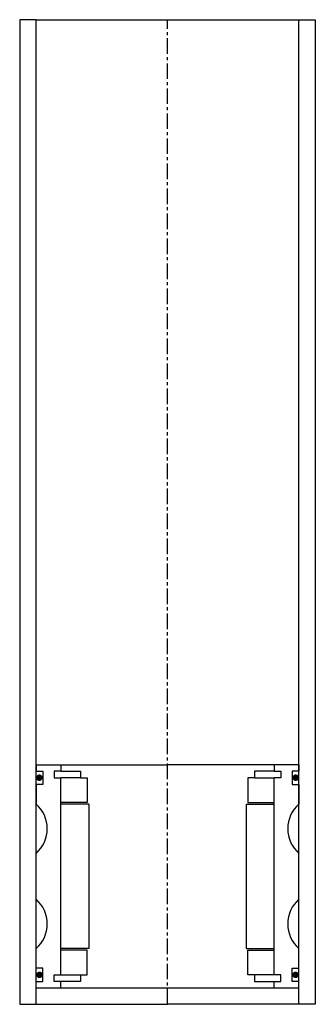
# Model space of a CAD drawing. Extents: x -45 to 45, y -10 to 290.
import ezdxf

# ---------------------------------------------------------------- set-up
doc = ezdxf.new("R2010")
doc.units = 0
doc.header["$LTSCALE"] = 0.15
doc.linetypes.add('CENTER', pattern=[50.8, 31.75, -6.35, 6.35, -6.35])
doc.layers.get('0').update_dxf_attribs({"linetype": 'CONTINUOUS'})
doc.layers.add('CENTER', color=9, linetype='CENTER')

msp = doc.modelspace()

# ---------------------------------------------------------------- linework, layer by layer
for p, q in [((-40, 290), (-45, 290)), ((-45, 290), (-45, -10)), ((-40, -10), (-40, 290)), ((-40, 290), (40, 290)), ((40, -10), (40, 290)), ((40, 290), (45, 290)), ((45, 290), (45, -10)), ((-40, 63), (-32.5, 63)), ((-40, 63), (-40, 61)), ((-32.5, 63), (0, 63)), ((-32.5, 63), (-32.5, 61)), ((32.5, 63), (0, 63)), ((32.5, 63), (32.5, 61)), ((40, 63), (32.5, 63)), ((40, 63), (40, 61)), ((-40, 61), (-38, 61)), ((-38, 61), (-38, 57)), ((-32.5, 61), (-34.5, 61)), ((-34.5, 61), (-34.5, 59)), ((-32.5, 61), (-26.5, 61)), ((-26.5, 61), (-26.5, 59)), ((32.5, 61), (26.5, 61)), ((26.5, 61), (26.5, 59)), ((32.5, 61), (34.5, 61)), ((34.5, 61), (34.5, 59)), ((40, 61), (38, 61)), ((38, 61), (38, 57)), ((-38, 57), (-40, 57)), ((-40, 57), (-40, 51)), ((-34.5, 59), (-32.5, 59)), ((-32.5, -1), (-32.5, 59)), ((-26.5, 59), (-32.5, 59)), ((-26.5, 59), (-24.5, 59)), ((-24.5, 59), (-24.5, 51.5)), ((26.5, 59), (24.5, 59)), ((24.5, 59), (24.5, 51.5)), ((26.5, 59), (32.5, 59)), ((34.5, 59), (32.5, 59)), ((32.5, -1), (32.5, 59)), ((38, 57), (40, 57)), ((40, 57), (40, 51)), ((-24.5, 51.5), (-32.5, 51.5)), ((-24, 51), (-32.5, 51)), ((-24, 51), (-24, 7)), ((24, 51), (24, 7)), ((24, 51), (32.5, 51)), ((24.5, 51.5), (32.5, 51.5)), ((-40, 22), (-40, 36)), ((40, 22), (40, 36)), ((-40, 1), (-40, 7)), ((-24, 7), (-32.5, 7)), ((-24.5, 6.5), (-32.5, 6.5)), ((-24.5, -1), (-24.5, 6.5)), ((24, 7), (32.5, 7)), ((24.5, -1), (24.5, 6.5)), ((24.5, 6.5), (32.5, 6.5)), ((40, 1), (40, 7)), ((-38, 1), (-40, 1)), ((-38, -3), (-38, 1)), ((38, -3), (38, 1)), ((38, 1), (40, 1)), ((-40, -3), (-38, -3)), ((-34.5, -3), (-34.5, -1)), ((-34.5, -1), (-32.5, -1)), ((-32.5, -3), (-34.5, -3)), ((-32.5, -1), (-26.5, -1)), ((-32.5, -5), (-32.5, -3)), ((-26.5, -3), (-32.5, -3)), ((-26.5, -1), (-26.5, -3)), ((-26.5, -1), (-24.5, -1)), ((26.5, -1), (24.5, -1)), ((32.5, -1), (26.5, -1)), ((26.5, -1), (26.5, -3)), ((26.5, -3), (32.5, -3)), ((34.5, -1), (32.5, -1)), ((32.5, -5), (32.5, -3)), ((32.5, -3), (34.5, -3)), ((34.5, -3), (34.5, -1)), ((40, -3), (38, -3)), ((-40, -5), (40, -5)), ((-40, -10), (-40, -8)), ((40, -10), (40, -8)), ((-45, -10), (-40, -10)), ((-40, -10), (-32.5, -10)), ((-32.5, -10), (0, -10)), ((32.5, -10), (0, -10)), ((40, -10), (32.5, -10)), ((45, -10), (40, -10))]:
    msp.add_line(p, q)
at = {"const_width": 0.95}
for points in [[(-38.51, 59.04, -1), (-39.56, 59.04, -1)], [(38.51, 59.04, 1), (39.56, 59.04, 1)], [(-38.45, -1.02, -1), (-39.5, -1.02, -1)], [(38.45, -1.02, 1), (39.5, -1.02, 1)]]:
    msp.add_lwpolyline(points, format="xyb", close=True, dxfattribs=at)
for centre, start, end in [((-46.61, 43.5), 311.4096, 48.5904), ((46.61, 43.5), 131.4096, 228.5904), ((-46.61, 14.5), 311.4096, 48.5904), ((46.61, 14.5), 131.4096, 228.5904)]:
    msp.add_arc(centre, 10, start, end)
at = {"layer": 'CENTER'}
for q in [(0, 290), (0, 58)]:
    msp.add_line((0, -10), q, dxfattribs=at)

doc.saveas('drawing.dxf')
